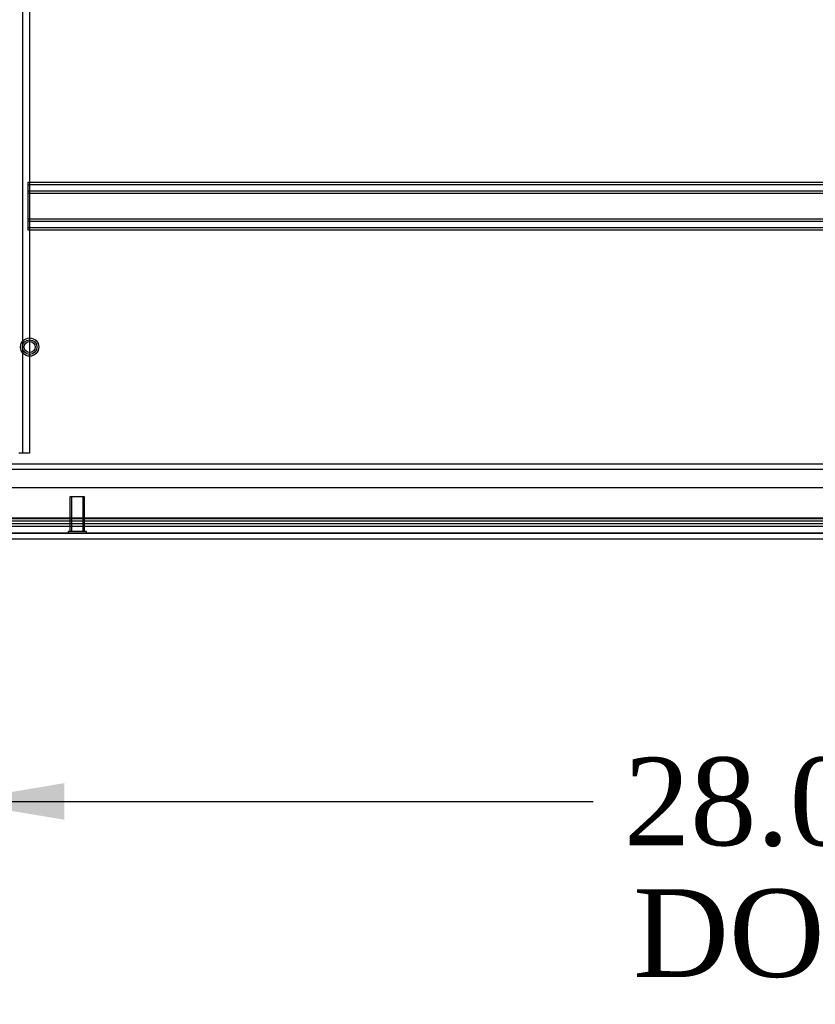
# Model space of a CAD drawing. Header units: inches. Extents: x 1 to 359, y -2 to 239.
# Tile 54 of 79: x 82 to 95, y 199 to 215. Entities that reach past the tile are written whole.
import ezdxf
from ezdxf.enums import TextEntityAlignment as Align
from ezdxf.lldxf.tags import DXFTag

# ---------------------------------------------------------------- set-up
doc = ezdxf.new("R2010")
doc.units = ezdxf.units.IN
doc.header["$MEASUREMENT"] = 0
for name, color, linetype in [('COM50677-2', 7, 'Continuous'), ('COM70216', 7, 'Continuous'), ('COM70220', 7, 'Continuous'), ('COM71195-7', 7, 'Continuous'), ('COM71298-2', 7, 'Continuous'), ('COM71299-2', 7, 'Continuous'), ('Default', 7, 'Continuous'), ('STD26258', 7, 'Continuous')]:
    doc.layers.add(name, color=color, linetype=linetype)
doc.styles.add('SEACAD_Times_New_Roman', font='times.ttf')
tags = doc.linetypes.add('HIDDEN2', pattern=[0.1875, 0.125, -0.0625]).pattern_tags.tags
tags[6:7] = [DXFTag(74, 4), DXFTag(75, 0), DXFTag(340, '0'), DXFTag(46, 0.0), DXFTag(50, 0.0), DXFTag(44, 0.0), DXFTag(45, 0.0)]
tags[4:5] = [DXFTag(74, 4), DXFTag(75, 0), DXFTag(340, '0'), DXFTag(46, 0.0), DXFTag(50, 0.0), DXFTag(44, 0.0), DXFTag(45, 0.0)]
doc.dimstyles.new('HAMMOND_(STH_-_300x200)', dxfattribs={"dimtxt": 1.5, "dimasz": 1.875, "dimexe": 0.75, "dimexo": 0.75, "dimgap": 0.375, "dimtad": 0, "dimtih": 1, "dimtoh": 1, "dimzin": 0, "dimdsep": 46, "dimtxsty": 'SEACAD_Times_New_Roman', "dimblk1": '_SE_FILLED', "dimblk2": '_SE_FILLED', "dimsah": 1, "dimcen": 0.75, "dimadec": 0, "dimazin": 0, "dimtfac": 0.8, "dimtofl": 0, "dimtmove": 0, "dimatfit": 3, "dimfxl": 1, "dimtolj": 1, "dimtzin": 0, "dimarcsym": 0})

# ---------------------------------------------------------------- blocks, each defined once
blk = doc.blocks.new('SE3')
at = {"layer": 'COM50677-2', "color": 7, "linetype": 'HIDDEN2'}
for p, q in [((81.556, 225.541), (81.556, 208.041)), ((81.681, 225.541), (81.681, 208.041)), ((81.681, 208.041), (81.496, 208.041))]:
    blk.add_line(p, q, dxfattribs=at)
at = {"layer": 'COM70216', "color": 7, "linetype": 'HIDDEN2'}
for p, q in [((107.148, 212.668), (81.648, 212.668)), ((81.648, 212.668), (81.648, 212.625)), ((107.148, 212.628), (81.648, 212.628)), ((81.648, 212.625), (81.648, 211.898)), ((107.148, 212.52), (81.648, 212.52)), ((107.148, 212.48), (81.648, 212.48)), ((107.148, 212.043), (81.648, 212.043)), ((107.148, 212.003), (81.648, 212.003)), ((81.648, 211.898), (81.648, 211.855)), ((107.148, 211.895), (81.648, 211.895)), ((107.148, 211.855), (81.648, 211.855))]:
    blk.add_line(p, q, dxfattribs=at)
at = {"layer": 'COM70220', "color": 7, "linetype": 'HIDDEN2'}
for p, q in [((107.632, 206.918), (81.164, 206.918)), ((107.632, 206.672), (81.164, 206.672)), ((107.632, 206.67), (81.164, 206.67)), ((107.632, 206.669), (81.164, 206.669))]:
    blk.add_line(p, q, dxfattribs=at)
at = {"layer": 'COM71195-7', "color": 7, "linetype": 'Continuous'}
for p, q in [((108.303, 207.448), (80.493, 207.448)), ((108.208, 206.573), (80.588, 206.573))]:
    blk.add_line(p, q, dxfattribs=at)
at = {"layer": 'COM71195-7', "color": 7, "linetype": 'HIDDEN2'}
blk.add_line((108.208, 206.668), (80.588, 206.668), dxfattribs=at)
at = {"layer": 'COM71298-2', "color": 7, "linetype": 'HIDDEN2'}
for p, q in [((139.551, 207.855), (79.681, 207.855)), ((107.749, 206.927), (81.211, 206.927)), ((80.961, 206.791), (107.999, 206.791)), ((80.962, 206.886), (107.999, 206.886)), ((107.749, 206.833), (81.211, 206.833))]:
    blk.add_line(p, q, dxfattribs=at)
at = {"layer": 'COM71298-2', "color": 7, "linetype": 'Continuous'}
blk.add_line((139.551, 207.76), (79.681, 207.76), dxfattribs=at)
at = {"layer": 'COM71299-2', "color": 7, "linetype": 'HIDDEN2'}
blk.add_line((80.961, 206.793), (107.116, 206.793), dxfattribs=at)
at = {"layer": 'STD26258', "color": 7, "linetype": 'HIDDEN2'}
for p, q in [((82.618, 207.293), (82.368, 207.293)), ((82.368, 207.293), (82.368, 206.699)), ((82.399, 207.293), (82.399, 206.699)), ((82.588, 207.293), (82.588, 206.699)), ((82.618, 206.699), (82.618, 207.293)), ((82.65, 206.699), (82.337, 206.699)), ((82.337, 206.699), (82.337, 206.668)), ((82.65, 206.668), (82.65, 206.699))]:
    blk.add_line(p, q, dxfattribs=at)
for radius in [0.156, 0.125, 0.0944]:
    blk.add_circle((81.681, 209.855), radius, dxfattribs=at)
blk = doc.blocks.new('DMBLK62')
at = {"layer": 'Default', "linetype": 'Continuous', "transparency": 16777216}
for points in [[(82.273, 201.774), (82.273, 202.399), (80.398, 202.086)], [(106.523, 201.774), (108.398, 202.086), (106.523, 202.399)]]:
    blk.add_hatch(color=7, dxfattribs=at).paths.add_polyline_path(points)
at = {"layer": 'Default', "color": 7, "linetype": 'Continuous', "transparency": 16777216}
for p, q in [((80.398, 206.303), (80.398, 201.336)), ((108.398, 206.355), (108.398, 201.336)), ((80.398, 202.086), (91.314, 202.086)), ((97.483, 202.086), (108.398, 202.086))]:
    blk.add_line(p, q, dxfattribs=at)
at = {"layer": 'Default', "color": 7, "linetype": 'Continuous', "transparency": 16777216, "style": 'SEACAD_Times_New_Roman'}
for s, p in [('28.00', (91.839, 202.836)), ('DOO', (91.999, 200.586))]:
    blk.add_text(s, height=1.5, dxfattribs=at).set_placement(p, align=Align.TOP_LEFT)
blk = doc.blocks.new('_SE_FILLED')
at = {"color": 0}
blk.add_line((0, 0), (-1, 0), dxfattribs=at)
blk.add_solid([(0, 0), (-1, -0.1665), (-1, 0.1665), (0, 0)], dxfattribs=at)

msp = doc.modelspace()

# ---------------------------------------------------------------- block references
at = {"layer": 'Default'}
msp.add_blockref('SE3', (0, 0), dxfattribs=at)

# ---------------------------------------------------------------- dimensions: what is measured, and where the dimension line sits
at = {"layer": 'Default', "color": 7, "linetype": 'Continuous'}
dim = msp.add_linear_dim(base=(80.398, 202.086), p1=(80.398, 207.053), p2=(108.398, 207.105), angle=0.1074, text='\\A1;<>\\PDOO', dimstyle='HAMMOND_(STH_-_300x200)', dxfattribs=at)
dim.commit()
dim.dimension.update_dxf_attribs({"geometry": 'DMBLK62', "text_midpoint": (94.398, 202.086), "dimtype": 161})

doc.saveas('drawing.dxf')
